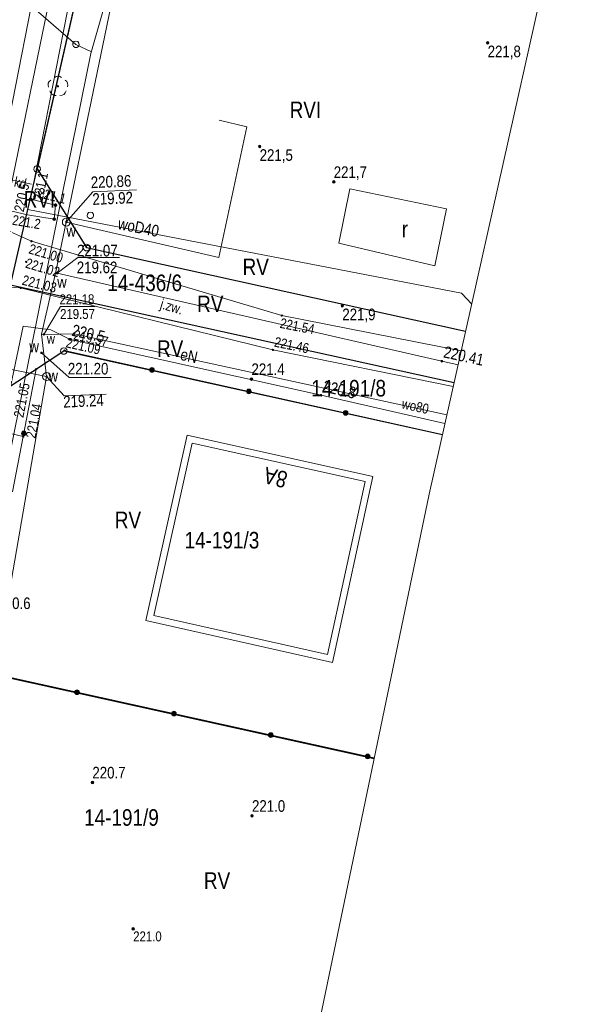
# Model space of a CAD drawing. Header units: metres. Extents: x 0 to 6601798, y -2700 to 5691112.
# Tile 34 of 60: x 6600168 to 6600210, y 5689739 to 5689813. Entities that reach past the tile are written whole.
import ezdxf
from ezdxf.enums import TextEntityAlignment as Align

# ---------------------------------------------------------------- set-up
doc = ezdxf.new("R2010")
doc.units = ezdxf.units.M
doc.header["$MEASUREMENT"] = 0
for name, color, linetype, lineweight in [('AS__Nowe_granice', 150, 'Continuous', 30), ('EBUOO_T_5', 7, 'Continuous', 5), ('EBUPO_L_10', 7, 'Continuous', 5), ('EEADTD_T_0', 7, 'Continuous', 5), ('Kontury', 7, 'Continuous', 5), ('Numery_dzialek', 150, 'Continuous', 5), ('OTBB_L_1', 7, 'Continuous', 5), ('OTK_E_T_0', 7, 'Continuous', 5), ('OTK_L_0', 7, 'Continuous', 5), ('OTK_L_5', 7, 'Continuous', 5), ('OTO_L_0', 7, 'Continuous', 5), ('OTO_L_1', 7, 'Continuous', 5), ('OTR_T_0', 7, 'Continuous', 5), ('OTR_T_1', 7, 'Continuous', 5), ('OTZ_T_0', 7, 'Continuous', 5), ('P_SUKP_E_T_0', 7, 'Continuous', 5), ('P_SUKP_L_0', 7, 'Continuous', 5), ('podzial_uzytki', 7, 'Continuous', 5), ('Punkty', 7, 'Continuous', 5), ('SUP_T_2', 7, 'Continuous', 5), ('SUTP_L_0', 7, 'Continuous', 5), ('SUW_E_T_2', 7, 'Continuous', 5), ('SUWP_E_T_0', 7, 'Continuous', 5), ('SUWP_L_0', 7, 'Continuous', 5), ('SUWR_T_0', 7, 'Continuous', 5), ('UEEOC_T_0', 7, 'Continuous', 5), ('UEEOO_T_0', 7, 'Continuous', 5), ('UEEPB_L_0', 7, 'Continuous', 5), ('UEEPON_L_0', 7, 'Continuous', 5), ('UTTPOM_L_1', 7, 'Continuous', 5), ('UWWOA_T_2', 7, 'Continuous', 5), ('UWWOA_T_7', 7, 'Continuous', 5), ('UWWOA_T_8', 7, 'Continuous', 5), ('UWWOC_T_0', 7, 'Continuous', 5), ('UWWOC_T_2', 7, 'Continuous', 5), ('UWWOO_T_0', 7, 'Continuous', 5), ('UWWPM_L_0', 7, 'Continuous', 5), ('UWWPM_L_1', 7, 'Continuous', 5), ('Uzytki', 7, 'Continuous', 5), ('WWRPP_T_0', 7, 'Continuous', 5)]:
    doc.layers.add(name, color=color, linetype=linetype, lineweight=lineweight)
doc.styles.add('STYL_ARIAL', font='ARIALN.TTF')

# ---------------------------------------------------------------- blocks, each defined once
blk = doc.blocks.new('GRT')
at = {"color": 7, "flags": 128}
blk.add_lwpolyline([(0, 2.5), (1.352, 2.103), (2.274, 1.039), (2.475, -0.356), (1.889, -1.637), (0.704, -2.399), (-0.704, -2.399), (-1.889, -1.637), (-2.475, -0.356), (-2.274, 1.039), (-1.352, 2.103), (0, 2.5)], dxfattribs=at)
blk = doc.blocks.new('801')
at = {"color": 0}
for radius in [1, 0.9, 0.8, 0.7, 0.6, 0.5, 0.4, 0.3, 0.2, 0.1]:
    blk.add_circle((0, 0), radius, dxfattribs=at)
blk = doc.blocks.new('403')
at = {"color": 0}
blk.add_circle((0, 0), 0.5, dxfattribs=at)
blk = doc.blocks.new('922')
at = {"color": 0}
blk.add_circle((0, 0), 0.5, dxfattribs=at)
for centre, radius, start, end in [((0, 3.5), 4, 50.114, 129.886), ((-3.5, 1), 4, 119.84816, 203.51949), ((3.5, 1), 4, 336.88451, 60.15184), ((-2, -3), 4, 187.477, 278.47884), ((2, -2.75), 4.25, 262.64593, 349.62892)]:
    blk.add_arc(centre, radius, start, end, dxfattribs=at)
blk = doc.blocks.new('4_SUPP')
at = {"color": 7, "flags": 128}
blk.add_lwpolyline([(0, 2.5), (1.352, 2.103), (2.274, 1.039), (2.475, -0.356), (1.889, -1.637), (0.704, -2.399), (-0.704, -2.399), (-1.889, -1.637), (-2.475, -0.356), (-2.274, 1.039), (-1.352, 2.103), (0, 2.5)], dxfattribs=at)
blk = doc.blocks.new('621')
at = {"color": 0}
blk.add_circle((0, 0), 0.5, dxfattribs=at)
blk = doc.blocks.new('UGE')
at = {"color": 7, "flags": 128}
blk.add_lwpolyline([(0, 0.625), (0.442, 0.442), (0.625, 0), (0.442, -0.442), (0, -0.625), (-0.442, -0.442), (-0.625, 0), (-0.442, 0.442), (0, 0.625)], dxfattribs=at)
blk = doc.blocks.new('506')
at = {"color": 0}
blk.add_circle((0, 0), 3, dxfattribs=at)
blk = doc.blocks.new('UGW')
at = {"color": 7, "flags": 128}
blk.add_lwpolyline([(0, 0.625), (0.442, 0.442), (0.625, 0), (0.442, -0.442), (0, -0.625), (-0.442, -0.442), (-0.625, 0), (-0.442, 0.442), (0, 0.625)], dxfattribs=at)

msp = doc.modelspace()

# ---------------------------------------------------------------- linework, layer by layer
at = {"color": 7, "linetype": 'Continuous', "lineweight": 0, "flags": 128}
msp.add_lwpolyline([(6599857.53, 5688500.73), (6599864.97, 5688504.3), (6599871.35, 5688509.54), (6599876.29, 5688516.16), (6599879.05, 5688522.33), (6600062.17, 5689071.37), (6600063.61, 5689077.56), (6600064.24, 5689082.18), (6600098.38, 5689267.84), (6600134.13, 5689466.61), (6600198.69, 5689777.13), (6600210.05, 5689827.78)], dxfattribs=at)
at = {"layer": 'AS__Nowe_granice', "linetype": 'Continuous', "flags": 128}
for points in [[(6600176.44, 5689834.13), (6600169.05, 5689801.71)], [(6600167.05, 5689792.93), (6600169.05, 5689801.71)], [(6600169.05, 5689801.71), (6600172.79, 5689795.76)], [(6600172.79, 5689795.76), (6600201.45, 5689789.436)], [(6600200.575, 5689785.534), (6600167.05, 5689792.93)], [(6600165.21, 5689784.12), (6600171.07, 5689787.95)], [(6600171.07, 5689787.95), (6600199.699, 5689781.63)], [(6600161.12, 5689764.54), (6600194.539, 5689757.165)]]:
    msp.add_lwpolyline(points, dxfattribs=at)
at = {"layer": 'EBUPO_L_10', "color": 1, "linetype": 'Continuous', "flags": 128}
for points in [[(6600192.693, 5689800.199), (6600191.855, 5689796.109)], [(6600200.003, 5689798.694), (6600192.693, 5689800.199)], [(6600199.113, 5689794.392), (6600200.003, 5689798.694)], [(6600191.855, 5689796.109), (6600199.113, 5689794.392)]]:
    msp.add_lwpolyline(points, dxfattribs=at)
at = {"layer": 'Kontury', "color": 3, "linetype": 'Continuous', "flags": 128}
for points in [[(6600173.77, 5689822.43), (6600168.35, 5689798.64)], [(6600168.35, 5689798.64), (6600167.85, 5689796.44)], [(6600201.14, 5689792.32), (6600168.35, 5689798.64)], [(6600167.85, 5689796.44), (6600167.05, 5689792.93)], [(6600201.911, 5689791.49), (6600201.14, 5689792.32)]]:
    msp.add_lwpolyline(points, dxfattribs=at)
at = {"layer": 'OTBB_L_1', "color": 7, "linetype": 'Continuous', "flags": 128}
for points in [[(6600177.28, 5689767.58), (6600180.39, 5689781.59)], [(6600193.846, 5689778.09), (6600190.999, 5689765.008), (6600177.876, 5689767.958), (6600180.77, 5689780.993), (6600193.846, 5689778.09)], [(6600180.39, 5689781.59), (6600194.44, 5689778.47)], [(6600194.44, 5689778.47), (6600191.38, 5689764.41)], [(6600191.38, 5689764.41), (6600177.28, 5689767.58)]]:
    msp.add_lwpolyline(points, dxfattribs=at)
at = {"layer": 'OTK_L_0', "color": 7, "linetype": 'Continuous', "flags": 128}
for points in [[(6600168.84, 5689815.152), (6600165.516, 5689798.41)], [(6600166.591, 5689797.146), (6600168.625, 5689796.239)], [(6600168.625, 5689796.239), (6600187.546, 5689790.627)], [(6600167.801, 5689792.716), (6600166.407, 5689792.785)], [(6600186.888, 5689788.032), (6600167.801, 5689792.716)], [(6600187.546, 5689790.627), (6600201.118, 5689787.953)], [(6600200.513, 5689785.257), (6600186.888, 5689788.032)], [(6600168, 5689781.485), (6600164.088, 5689782.399)], [(6600167.187, 5689777.32), (6600168, 5689781.485)]]:
    msp.add_lwpolyline(points, dxfattribs=at)
at = {"layer": 'OTK_L_5', "color": 7, "linetype": 'Continuous', "flags": 128}
for points in [[(6600166.724, 5689798.617), (6600170.169, 5689815.41)], [(6600171.612, 5689814.973), (6600168.554, 5689799.431)], [(6600168.554, 5689799.431), (6600170.436, 5689798.967)], [(6600170.436, 5689798.967), (6600170.342, 5689797.916)], [(6600168.321, 5689798.25), (6600166.724, 5689798.617)], [(6600170.342, 5689797.916), (6600168.321, 5689798.25)]]:
    msp.add_lwpolyline(points, dxfattribs=at)
at = {"layer": 'OTO_L_0', "color": 7, "linetype": 'Continuous', "flags": 128}
for points in [[(6600171.122, 5689787.985), (6600168.992, 5689786.574)], [(6600199.704, 5689781.651), (6600171.122, 5689787.985)], [(6600168.992, 5689786.574), (6600168, 5689781.485)], [(6600164.748, 5689763.779), (6600194.548, 5689757.206)]]:
    msp.add_lwpolyline(points, dxfattribs=at)
at = {"layer": 'OTO_L_0', "color": 7, "linetype": 'Continuous'}
for centre, radius in [((6600177.737, 5689786.519), 0.175), ((6600177.737, 5689786.519), 0.158), ((6600177.737, 5689786.519), 0.14), ((6600177.737, 5689786.519), 0.122), ((6600177.737, 5689786.519), 0.105), ((6600177.737, 5689786.519), 0.0875), ((6600177.737, 5689786.519), 0.07), ((6600177.737, 5689786.519), 0.0525), ((6600177.737, 5689786.519), 0.035), ((6600185.059, 5689784.896), 0.175), ((6600185.059, 5689784.896), 0.158), ((6600185.059, 5689784.896), 0.14), ((6600185.059, 5689784.896), 0.122), ((6600185.059, 5689784.896), 0.105), ((6600185.059, 5689784.896), 0.0875), ((6600185.059, 5689784.896), 0.07), ((6600185.059, 5689784.896), 0.0525), ((6600185.059, 5689784.896), 0.035), ((6600192.382, 5689783.274), 0.175), ((6600192.382, 5689783.274), 0.158), ((6600192.382, 5689783.274), 0.14), ((6600192.382, 5689783.274), 0.122), ((6600192.382, 5689783.274), 0.105), ((6600192.382, 5689783.274), 0.0875), ((6600192.382, 5689783.274), 0.07), ((6600192.382, 5689783.274), 0.0525), ((6600192.382, 5689783.274), 0.035), ((6600168.046, 5689781.72), 0.175), ((6600168.046, 5689781.72), 0.158), ((6600168.046, 5689781.72), 0.14), ((6600168.046, 5689781.72), 0.122), ((6600168.046, 5689781.72), 0.105), ((6600168.046, 5689781.72), 0.0875), ((6600168.046, 5689781.72), 0.07), ((6600168.046, 5689781.72), 0.0525), ((6600168.046, 5689781.72), 0.035), ((6600172.072, 5689762.164), 0.175), ((6600172.072, 5689762.164), 0.158), ((6600172.072, 5689762.164), 0.14), ((6600172.072, 5689762.164), 0.122), ((6600172.072, 5689762.164), 0.105), ((6600172.072, 5689762.164), 0.0875), ((6600172.072, 5689762.164), 0.07), ((6600172.072, 5689762.164), 0.0525), ((6600172.072, 5689762.164), 0.035), ((6600179.396, 5689760.548), 0.175), ((6600179.396, 5689760.548), 0.158), ((6600179.396, 5689760.548), 0.14), ((6600179.396, 5689760.548), 0.122), ((6600179.396, 5689760.548), 0.105), ((6600179.396, 5689760.548), 0.0875), ((6600179.396, 5689760.548), 0.07), ((6600179.396, 5689760.548), 0.0525), ((6600179.396, 5689760.548), 0.035), ((6600186.72, 5689758.933), 0.175), ((6600186.72, 5689758.933), 0.158), ((6600186.72, 5689758.933), 0.14), ((6600186.72, 5689758.933), 0.122), ((6600186.72, 5689758.933), 0.105), ((6600186.72, 5689758.933), 0.0875), ((6600186.72, 5689758.933), 0.07), ((6600186.72, 5689758.933), 0.0525), ((6600186.72, 5689758.933), 0.035), ((6600194.044, 5689757.317), 0.175), ((6600194.044, 5689757.317), 0.158), ((6600194.044, 5689757.317), 0.14), ((6600194.044, 5689757.317), 0.122), ((6600194.044, 5689757.317), 0.105), ((6600194.044, 5689757.317), 0.0875), ((6600194.044, 5689757.317), 0.07), ((6600194.044, 5689757.317), 0.0525), ((6600194.044, 5689757.317), 0.035)]:
    msp.add_circle(centre, radius, dxfattribs=at)
at = {"layer": 'OTO_L_1', "color": 7, "linetype": 'Continuous', "flags": 128}
msp.add_lwpolyline([(6600168, 5689781.485), (6600167.187, 5689777.32)], dxfattribs=at)
at = {"layer": 'P_SUKP_L_0', "color": 30, "linetype": 'Continuous', "flags": 128}
msp.add_lwpolyline([(6600161.79, 5689801.97), (6600168.64, 5689800.55)], dxfattribs=at)
at = {"layer": 'SUTP_L_0', "color": 30, "linetype": 'Continuous', "flags": 128}
msp.add_lwpolyline([(6600171.991, 5689811.112), (6600159.728, 5689821.7)], dxfattribs=at)
at = {"layer": 'SUWP_L_0', "color": 161, "linetype": 'Continuous', "flags": 128}
for points in [[(6600169.38, 5689789.23), (6600169.55, 5689789.2)], [(6600169.55, 5689789.2), (6600171.85, 5689789.25)], [(6600171.85, 5689789.25), (6600200.035, 5689783.128)]]:
    msp.add_lwpolyline(points, dxfattribs=at)
at = {"layer": 'SUWR_T_0', "color": 161, "linetype": 'Continuous', "flags": 128}
for points in [[(6600169.55, 5689789.2), (6600170.818, 5689791.316)], [(6600170.818, 5689791.316), (6600173.423, 5689791.316)]]:
    msp.add_lwpolyline(points, dxfattribs=at)
at = {"layer": 'UEEPB_L_0', "color": 1, "linetype": 'Continuous', "flags": 128}
for points in [[(6600166.43, 5689782.35), (6600168.01, 5689789.82)], [(6600168.01, 5689789.82), (6600170.09, 5689789.55)], [(6600170.09, 5689789.55), (6600171.55, 5689788.82)], [(6600171.55, 5689788.82), (6600190.52, 5689784.61)], [(6600190.52, 5689784.61), (6600199.887, 5689782.466)]]:
    msp.add_lwpolyline(points, dxfattribs=at)
at = {"layer": 'UEEPON_L_0', "color": 1, "linetype": 'Continuous', "flags": 128}
for points in [[(6600168.01, 5689789.82), (6600166.43, 5689782.35)], [(6600170.09, 5689789.55), (6600168.01, 5689789.82)], [(6600171.55, 5689788.82), (6600170.09, 5689789.55)], [(6600190.52, 5689784.61), (6600171.55, 5689788.82)], [(6600199.887, 5689782.466), (6600190.52, 5689784.61)]]:
    msp.add_lwpolyline(points, dxfattribs=at)
at = {"layer": 'UTTPOM_L_1', "color": 30, "linetype": 'Continuous', "flags": 128}
for points in [[(6600179.001, 5689831.099), (6600173.116, 5689810.419)], [(6600171.99, 5689811.11), (6600173.16, 5689810.561)], [(6600173.116, 5689810.419), (6600169.907, 5689794.666)], [(6600169.907, 5689794.666), (6600162.963, 5689760.291)]]:
    msp.add_lwpolyline(points, dxfattribs=at)
at = {"layer": 'UWWOC_T_2', "color": 161, "linetype": 'Continuous', "flags": 128}
for points in [[(6600171.26, 5689797.686), (6600173.275, 5689799.982)], [(6600173.275, 5689799.982), (6600176.562, 5689800.12)], [(6600170.57, 5689793.82), (6600172.133, 5689795.003)], [(6600172.133, 5689795.003), (6600175.292, 5689795.003)], [(6600169.39, 5689787.81), (6600171.484, 5689785.939)], [(6600169.771, 5689786.019), (6600171.106, 5689784.553)], [(6600171.484, 5689785.939), (6600174.643, 5689785.939)], [(6600171.106, 5689784.553), (6600174.263, 5689784.686)]]:
    msp.add_lwpolyline(points, dxfattribs=at)
at = {"layer": 'UWWPM_L_0', "color": 161, "linetype": 'Continuous', "flags": 128}
for points in [[(6600170.45, 5689793.84), (6600170.57, 5689793.82)], [(6600170.57, 5689793.82), (6600199.66, 5689787.18)], [(6600199.66, 5689787.18), (6600200.884, 5689786.913)]]:
    msp.add_lwpolyline(points, dxfattribs=at)
at = {"layer": 'UWWPM_L_1', "color": 161, "linetype": 'Continuous', "flags": 128}
for points in [[(6600171.26, 5689797.686), (6600178.403, 5689832.245)], [(6600182.803, 5689795.017), (6600184.919, 5689804.898)], [(6600184.919, 5689804.898), (6600182.826, 5689805.381)], [(6600170.45, 5689793.84), (6600171.26, 5689797.686)], [(6600171.26, 5689797.686), (6600182.803, 5689795.017)], [(6600169.38, 5689789.23), (6600170.45, 5689793.84)], [(6600169.771, 5689786.019), (6600169.38, 5689789.23)], [(6600169.771, 5689786.019), (6600156.972, 5689788.576)], [(6600169.771, 5689786.019), (6600166.362, 5689766.301)]]:
    msp.add_lwpolyline(points, dxfattribs=at)
at = {"layer": 'Uzytki', "color": 3, "linetype": 'Continuous', "flags": 128}
for points in [[(6600167.85, 5689796.44), (6600173.77, 5689822.43)], [(6600167.05, 5689792.93), (6600167.85, 5689796.44)]]:
    msp.add_lwpolyline(points, dxfattribs=at)

# ---------------------------------------------------------------- block references
at = {"layer": 'OTR_T_0', "color": 7, "linetype": 'Continuous', "xscale": 0.1, "yscale": 0.1, "zscale": 0.1, "rotation": 0.0008399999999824}
for p in [(6600168.625, 5689796.239), (6600168.232, 5689794.683), (6600167.801, 5689792.716), (6600187.546, 5689790.627), (6600171.122, 5689787.985), (6600186.888, 5689788.032), (6600168.992, 5689786.574), (6600168, 5689781.485)]:
    msp.add_blockref('403', p, dxfattribs=at)
at = {"layer": 'OTR_T_1', "color": 7, "linetype": 'Continuous', "xscale": 0.1, "yscale": 0.1, "zscale": 0.1, "rotation": 0.0008399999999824}
for p in [(6600168.554, 5689799.431), (6600170.436, 5689798.967), (6600170.342, 5689797.916), (6600176.32, 5689744.28)]:
    msp.add_blockref('801', p, dxfattribs=at)
at = {"layer": 'OTZ_T_0', "color": 7, "linetype": 'Continuous', "xscale": 0.1, "yscale": 0.1, "zscale": 0.1}
msp.add_blockref('922', (6600170.627, 5689807.954), dxfattribs=at)
at = {"layer": 'Punkty', "color": 7, "linetype": 'Continuous', "xscale": 0.1, "yscale": 0.1, "zscale": 0.1}
for p in [(6600169.05, 5689801.71), (6600172.79, 5689795.76), (6600171.07, 5689787.95)]:
    msp.add_blockref('GRT', p, dxfattribs=at)
at = {"layer": 'SUP_T_2', "color": 7, "linetype": 'Continuous', "xscale": 0.1, "yscale": 0.1, "zscale": 0.1}
for p in [(6600171.991, 5689811.112), (6600173.079, 5689798.196)]:
    msp.add_blockref('4_SUPP', p, dxfattribs=at)
at = {"layer": 'SUWR_T_0', "color": 7, "linetype": 'Continuous', "xscale": 0.1, "yscale": 0.1, "zscale": 0.1, "rotation": 0.0008399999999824}
for p in [(6600169.55, 5689789.2), (6600171.85, 5689789.25)]:
    msp.add_blockref('621', p, dxfattribs=at)
at = {"layer": 'UEEOC_T_0', "color": 1, "linetype": 'Continuous', "xscale": 0.1, "yscale": 0.1, "zscale": 0.1}
for p in [(6600171.55, 5689788.82), (6600190.52, 5689784.61)]:
    msp.add_blockref('UGE', p, dxfattribs=at)
at = {"layer": 'UWWOA_T_7', "color": 7, "linetype": 'Continuous', "xscale": 0.1, "yscale": 0.1, "zscale": 0.1}
for p, rotation in [((6600170.57, 5689793.82), 270.00063), ((6600169.386, 5689787.812), 0.9281899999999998)]:
    msp.add_blockref('621', p, dxfattribs=dict(at, rotation=rotation))
at = {"layer": 'UWWOA_T_8', "color": 7, "linetype": 'Continuous', "xscale": 0.1, "yscale": 0.1, "zscale": 0.1}
for p, rotation in [((6600171.26, 5689797.686), 350.05429), ((6600169.771, 5689786.019), 347.82549)]:
    msp.add_blockref('506', p, dxfattribs=dict(at, rotation=rotation))
at = {"layer": 'UWWOC_T_0', "color": 161, "linetype": 'Continuous', "xscale": 0.1, "yscale": 0.1, "zscale": 0.1}
msp.add_blockref('UGW', (6600199.66, 5689787.18), dxfattribs=at)
at = {"layer": 'UWWOC_T_2', "color": 161, "linetype": 'Continuous', "xscale": 0.1, "yscale": 0.1, "zscale": 0.1}
for p, rotation in [((6600171.26, 5689797.686), 272.41851), ((6600170.57, 5689793.82), 270.00063), ((6600169.39, 5689787.81), 270.00063), ((6600169.771, 5689786.019), 272.41851)]:
    msp.add_blockref('UGE', p, dxfattribs=dict(at, rotation=rotation))
at = {"layer": 'WWRPP_T_0', "color": 7, "linetype": 'Continuous', "xscale": 0.1, "yscale": 0.1, "zscale": 0.1}
for p in [(6600203.12, 5689811.24), (6600185.88, 5689803.41), (6600191.48, 5689800.72), (6600192.13, 5689791.37), (6600185.26, 5689785.83), (6600173.23, 5689755.35), (6600185.3, 5689752.83)]:
    msp.add_blockref('801', p, dxfattribs=at)

# ---------------------------------------------------------------- texts
at = {"layer": 'EBUOO_T_5', "color": 1, "linetype": 'Continuous', "style": 'STYL_ARIAL'}
msp.add_text('r', height=1.25, dxfattribs=at).set_placement((6600196.863, 5689797.156), align=Align.MIDDLE_CENTER)
at = {"layer": 'EEADTD_T_0', "color": 7, "linetype": 'Continuous', "style": 'STYL_ARIAL'}
msp.add_text('8A', height=1.25, rotation=165.879, dxfattribs=at).set_placement((6600187.771, 5689777.567), align=Align.TOP_LEFT)
at = {"layer": 'Numery_dzialek', "linetype": 'Continuous', "style": 'STYL_ARIAL'}
for s, p in [('14-436/6', (6600174.359, 5689792.099)), ('14-191/8', (6600189.781, 5689784.137)), ('14-191/3', (6600180.202, 5689772.656)), ('14-191/9', (6600172.602, 5689751.704))]:
    msp.add_text(s, height=1.25, dxfattribs=at).set_placement(p, align=Align.BOTTOM_LEFT)
at = {"layer": 'OTK_E_T_0', "color": 7, "linetype": 'Continuous', "style": 'STYL_ARIAL'}
msp.add_text('j.zw.', height=0.75, rotation=343.5, dxfattribs=at).set_placement((6600179.232, 5689791.295), align=Align.MIDDLE_CENTER)
at = {"layer": 'OTR_T_0', "color": 7, "linetype": 'Continuous', "style": 'STYL_ARIAL'}
for s, rotation, p in [('221.00', 343.5, (6600168.572, 5689796.059)), ('221.54', 348.9, (6600187.51, 5689790.443)), ('221.04', 79, (6600168.184, 5689781.449))]:
    msp.add_text(s, height=0.75, rotation=rotation, dxfattribs=at).set_placement(p, align=Align.TOP_LEFT)
msp.add_text('221.02', height=0.75, rotation=343.5, dxfattribs=at).set_placement((6600168.214, 5689794.623), align=Align.MIDDLE_LEFT)
for s, rotation, p in [('221.03', 346.2, (6600167.809, 5689792.75)), ('221.09', 347.5, (6600171.13, 5689788.019)), ('221.46', 348.5, (6600186.895, 5689788.067))]:
    msp.add_text(s, height=0.75, rotation=rotation, dxfattribs=at).set_placement(p, align=Align.BOTTOM_LEFT)
msp.add_text('221.05', height=0.75, rotation=79, dxfattribs=at).set_placement((6600168.73, 5689785.409), align=Align.BOTTOM_RIGHT)
at = {"layer": 'OTR_T_1', "color": 7, "linetype": 'Continuous', "style": 'STYL_ARIAL'}
msp.add_text('221.1', height=0.75, rotation=78.9, dxfattribs=at).set_placement((6600168.737, 5689799.395), align=Align.TOP_LEFT)
msp.add_text('220.5', height=0.75, rotation=78.4, dxfattribs=at).set_placement((6600167.667, 5689798.491), align=Align.MIDDLE_LEFT)
msp.add_text('221.1', height=0.75, rotation=346.1, dxfattribs=at).set_placement((6600170.032, 5689799.103), align=Align.BOTTOM_CENTER)
msp.add_text('221.2', height=0.75, rotation=350.6, dxfattribs=at).set_placement((6600169.367, 5689797.887), align=Align.TOP_RIGHT)
msp.add_text('221.0', height=0.75, dxfattribs=at).set_placement((6600176.32, 5689744.092), align=Align.TOP_LEFT)
at = {"layer": 'P_SUKP_E_T_0', "color": 30, "linetype": 'Continuous', "style": 'STYL_ARIAL'}
msp.add_text('GK.6630.53.2023 kd', height=0.75, rotation=348.2885, dxfattribs=at).set_placement((6600164.374, 5689801.371), align=Align.MIDDLE_CENTER)
at = {"layer": 'podzial_uzytki', "color": 3, "linetype": 'Continuous', "style": 'STYL_ARIAL'}
for s, p in [('RVI', (6600188.148, 5689805.174)), ('RVI', (6600168.035, 5689798.411)), ('RV', (6600184.588, 5689793.306)), ('RV', (6600181.153, 5689790.509)), ('RV', (6600178.116, 5689787.132)), ('RV', (6600174.926, 5689774.186)), ('RV', (6600181.664, 5689746.936))]:
    msp.add_text(s, height=1.25, dxfattribs=at).set_placement(p, align=Align.BOTTOM_LEFT)
at = {"layer": 'SUW_E_T_2', "color": 7, "linetype": 'Continuous', "style": 'STYL_ARIAL'}
msp.add_text('w', height=0.75, dxfattribs=at).set_placement((6600169.783, 5689789.264), align=Align.TOP_LEFT)
at = {"layer": 'SUWP_E_T_0', "color": 161, "linetype": 'Continuous', "style": 'STYL_ARIAL'}
msp.add_text('wo80', height=0.75, rotation=347.745, dxfattribs=at).set_placement((6600197.651, 5689783.77), align=Align.MIDDLE_CENTER)
at = {"layer": 'SUWR_T_0', "color": 161, "linetype": 'Continuous', "style": 'STYL_ARIAL'}
for s, p in [('221.18', (6600170.75, 5689792.23)), ('219.57', (6600170.792, 5689791.116))]:
    msp.add_text(s, height=0.75, dxfattribs=at).set_placement(p, align=Align.TOP_LEFT)
msp.add_text('219.57', height=0.75, rotation=347.745, dxfattribs=at).set_placement((6600171.837, 5689789.189), align=Align.MIDDLE_LEFT)
at = {"layer": 'UEEOC_T_0', "color": 1, "linetype": 'Continuous', "style": 'STYL_ARIAL'}
for s, rotation, p in [('220.5', 347.6092, (6600171.559, 5689788.86)), ('220.8', 346.7807, (6600190.529, 5689784.65))]:
    msp.add_text(s, height=0.875, rotation=rotation, dxfattribs=at).set_placement(p, align=Align.BOTTOM_LEFT)
at = {"layer": 'UEEOO_T_0', "color": 1, "linetype": 'Continuous', "style": 'STYL_ARIAL'}
msp.add_text('eN', height=0.875, rotation=347.4872, dxfattribs=at).set_placement((6600179.764, 5689787.039), align=Align.BOTTOM_LEFT)
at = {"layer": 'UWWOA_T_2', "color": 7, "linetype": 'Continuous', "style": 'STYL_ARIAL'}
for p in [(6600171.26, 5689797.467), (6600170.57, 5689793.601)]:
    msp.add_text('w', height=0.875, dxfattribs=at).set_placement(p, align=Align.TOP_LEFT)
for p in [(6600169.189, 5689787.584), (6600170.631, 5689785.378)]:
    msp.add_text('w', height=0.875, dxfattribs=at).set_placement(p, align=Align.BOTTOM_RIGHT)
at = {"layer": 'UWWOC_T_0', "color": 161, "linetype": 'Continuous', "style": 'STYL_ARIAL'}
msp.add_text('220.41', height=0.875, rotation=347.7138, dxfattribs=at).set_placement((6600199.669, 5689787.22), align=Align.BOTTOM_LEFT)
at = {"layer": 'UWWOC_T_2', "color": 161, "linetype": 'Continuous', "style": 'STYL_ARIAL'}
for s, p in [('220.86', (6600173.094, 5689801.123)), ('219.92', (6600173.217, 5689799.859))]:
    msp.add_text(s, height=0.875, rotation=2.4071, dxfattribs=at).set_placement(p, align=Align.TOP_LEFT)
for s, p in [('221.07', (6600172.072, 5689795.971)), ('219.62', (6600172.052, 5689794.703))]:
    msp.add_text(s, height=0.875, dxfattribs=at).set_placement(p, align=Align.TOP_LEFT)
msp.add_text('221.20', height=0.875, dxfattribs=at).set_placement((6600171.375, 5689785.912), align=Align.BOTTOM_LEFT)
msp.add_text('219.24', height=0.875, rotation=2.4079, dxfattribs=at).set_placement((6600171.058, 5689783.406), align=Align.BOTTOM_LEFT)
at = {"layer": 'UWWOO_T_0', "color": 161, "linetype": 'Continuous', "style": 'STYL_ARIAL'}
msp.add_text('woD40', height=0.875, rotation=348.6526, dxfattribs=at).set_placement((6600175.056, 5689796.915), align=Align.BOTTOM_LEFT)
at = {"layer": 'WWRPP_T_0', "color": 7, "linetype": 'Continuous', "style": 'STYL_ARIAL'}
for s, p in [('221,8', (6600203.12, 5689811.021)), ('221,5', (6600185.88, 5689803.191)), ('221,9', (6600192.13, 5689791.151))]:
    msp.add_text(s, height=0.875, dxfattribs=at).set_placement(p, align=Align.TOP_LEFT)
for s, p in [('221,7', (6600191.48, 5689800.761)), ('221.4', (6600185.26, 5689785.871)), ('220.6', (6600166.05, 5689768.191)), ('220.7', (6600173.23, 5689755.391)), ('221.0', (6600185.3, 5689752.871))]:
    msp.add_text(s, height=0.875, dxfattribs=at).set_placement(p, align=Align.BOTTOM_LEFT)

doc.saveas('drawing.dxf')
